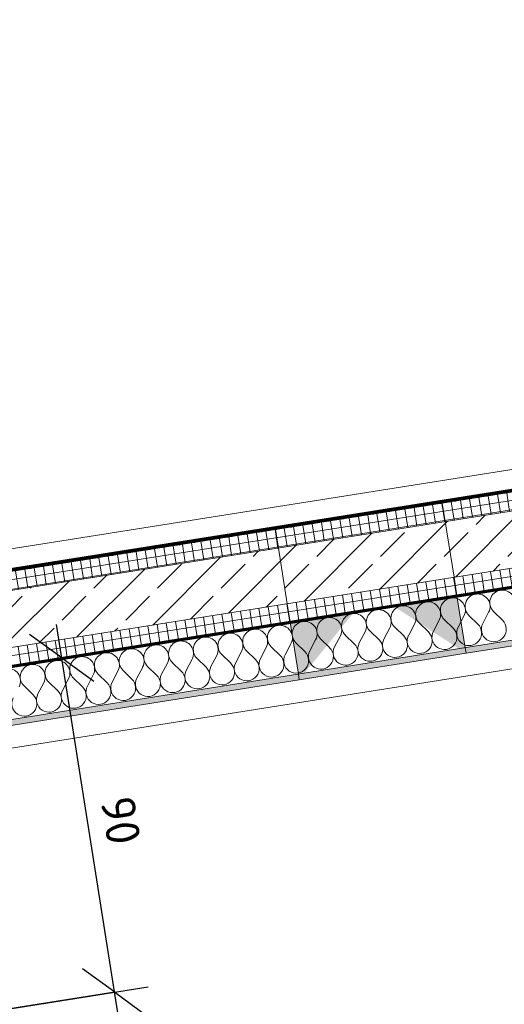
# Model space of a CAD drawing. Header units: millimetres. Extents: x 1523 to 74423, y -42059 to 10268.
# Tile 57 of 77: x 52114 to 53405, y -21685 to -19063. Entities that reach past the tile are written whole.
import ezdxf

# ---------------------------------------------------------------- set-up
doc = ezdxf.new("R2010")
doc.units = ezdxf.units.MM
for name, pattern in [('CAx_nichtHalbton', [20001.0584, 10000, -0.5292, 10000, -0.5292]), ('IMPORT-STRICHPUNKT _7_', [20, 10, -5, 0, -5]), ('Verdeckt 2x', [3.572, 2.3813, -1.1907])]:
    doc.linetypes.add(name, pattern=pattern)
for name, color, linetype, lineweight, true_color in [('90 A--Achsraster _1_50_', 7, 'IMPORT-STRICHPUNKT _7_', 13, 0x656565), ('97 A--Etiketten _ Deckensprung', 7, 'Continuous', 13, 0x656565), ('Neubau_10 A--Wand innen _tragend_', 7, 'Continuous', 13, 0x656565), ('Neubau_20 A--Gründungsbelag', 7, 'Continuous', 13, 0x656565), ('Sockelbeschichtung Sprühnebel', 7, 'Continuous', 13, 0x656565), ('Xref_706_5_--_ÜP_-1_000_16_Übersichtsplan UG_IFC 2025_01_13_dwg', 7, 'Continuous', 13, 0x767676), ('XX', 7, 'Continuous', 18, 0x804040)]:
    doc.layers.add(name, color=color, linetype=linetype, lineweight=lineweight, true_color=true_color)
doc.layers.add('Ax-50_BM-Bem', color=7, linetype='Continuous', lineweight=9)
doc.layers.add('Ax_BM-Bem', color=7, linetype='Continuous', lineweight=9)
doc.styles.add('ISOCPEUR_2', font='isocpeur.ttf', dxfattribs={"height": 90})
doc.dimstyles.new('KI_1_8_mm_Isocpeur__cm_m__Aufrundung_auf_5_mm_ELT_Gesamtbemaßung', dxfattribs={"dimscale": 304.8, "dimtxt": 89.638306, "dimasz": 0.492126, "dimexe": 0.295276, "dimexo": 0.0625, "dimgap": 0.049213, "dimtad": 1, "dimdec": 1, "dimlfac": 0.1, "dimrnd": 0.5, "dimdsep": 46, "dimtxsty": 'ISOCPEUR_2', "dimblk1": 'OBLIQUE', "dimblk2": 'OBLIQUE', "dimsah": 1, "dimcen": 0.09, "dimdle": 0.295276, "dimadec": 0, "dimazin": 0, "dimtfac": 1, "dimtdec": 4, "dimtix": 1, "dimtmove": 0, "dimatfit": 3, "dimfxl": 0.984252, "dimfxlon": 1, "dimtvp": 1, "dimtfill": 1, "dimtolj": 1, "dimtzin": 0, "dimlwd": 25, "dimlwe": 25, "dimarcsym": 2})
pattern_1 = [(95.336, (0, 0), (24.8916616, 2.324905), []), (185.336, (0, 0), (-2.324905, 24.8916616), [])]

# ---------------------------------------------------------------- blocks, each defined once
blk = doc.blocks.new('Xref_706_5_--_ÜP_-1_000_11_Übersichtsplan UG_IFC 2024_09_30_dwg__X303-41959873-SuD_-1UG gesamt Plot  - Blatt 1')
at = {"layer": 'Neubau_10 A--Wand innen _tragend_', "color": 9, "true_color": 0xcbcbcb}
for p, q in [((12276.1, -76718.4), (12250.4, -76739.6)), ((12278.6, -76771.6), (12251, -76752.9)), ((12279.2, -76785), (12253.5, -76806.2)), ((12281.7, -76838.2), (12254.1, -76819.5)), ((12282.3, -76851.6), (12256.6, -76872.8)), ((12284.8, -76904.8), (12257.2, -76886.1)), ((12285.4, -76918.2), (12259.7, -76939.4)), ((12287.9, -76971.4), (12260.3, -76952.7)), ((12288.5, -76984.7), (12262.8, -77006)), ((12291, -77038), (12263.4, -77019.3)), ((12291.6, -77051.3), (12265.9, -77072.6)), ((12294.1, -77104.6), (12266.5, -77085.9)), ((12294.7, -77117.9), (12269, -77139.2)), ((12297.2, -77171.2), (12269.6, -77152.5)), ((12297.8, -77184.5), (12272.1, -77205.8)), ((12300.3, -77237.8), (12272.8, -77219.1)), ((12300.9, -77251.1), (12275.2, -77272.3)), ((12303.4, -77304.4), (12275.9, -77285.7)), ((12304, -77317.7), (12278.3, -77338.9)), ((12306.5, -77371), (12279, -77352.3)), ((12307.1, -77384.3), (12281.4, -77405.5)), ((12309.6, -77437.6), (12282.1, -77418.9)), ((12310.2, -77450.9), (12284.5, -77472.1)), ((12312.7, -77504.2), (12285.2, -77485.4)), ((12313.4, -77517.5), (12287.6, -77538.7)), ((12315.8, -77570.8), (12288.3, -77552)), ((12316.5, -77584.1), (12290.7, -77605.3)), ((12318.9, -77637.4), (12291.4, -77618.6)), ((12319.6, -77650.7), (12293.9, -77671.9)), ((12322, -77704), (12294.5, -77685.2)), ((12322.7, -77717.3), (12297, -77738.5)), ((12325.1, -77770.6), (12297.6, -77751.8)), ((12325.8, -77783.9), (12300.1, -77805.1)), ((12328.2, -77837.2), (12300.7, -77818.4)), ((12328.9, -77850.5), (12303.2, -77871.7)), ((12331.4, -77903.8), (12303.8, -77885)), ((12332, -77917.1), (12306.3, -77938.3)), ((12334.5, -77970.3), (12306.9, -77951.6)), ((12335.1, -77983.7), (12309.4, -78004.9))]:
    blk.add_line(p, q, dxfattribs=at)
for centre, start, end in [((12229.2, -76713.9), 55.7982, 182.6681), ((12297.3, -76744.1), 235.7982, 129.538), ((12229.2, -76713.9), 182.6681, 309.538), ((12232.3, -76780.5), 55.7982, 182.6681), ((12232.3, -76780.5), 182.6681, 309.538), ((12300.4, -76810.7), 235.7982, 129.538), ((12235.4, -76847.1), 55.7982, 182.6681), ((12235.4, -76847.1), 182.6681, 309.538), ((12303.5, -76877.3), 235.7982, 129.538), ((12238.5, -76913.7), 55.7982, 182.6681), ((12238.5, -76913.7), 182.6681, 309.538), ((12306.6, -76943.9), 235.7982, 129.538), ((12241.6, -76980.3), 55.7982, 182.6681), ((12241.6, -76980.3), 182.6681, 309.538), ((12309.7, -77010.5), 235.7982, 129.538), ((12244.7, -77046.9), 55.7982, 182.6681), ((12244.7, -77046.9), 182.6681, 309.538), ((12312.8, -77077), 235.7982, 129.538), ((12247.8, -77113.4), 55.7982, 182.6681), ((12247.8, -77113.4), 182.6681, 309.538), ((12316, -77143.6), 235.7982, 129.538), ((12250.9, -77180), 55.7982, 182.6681), ((12250.9, -77180), 182.6681, 309.538), ((12319.1, -77210.2), 235.7982, 129.538), ((12254, -77246.6), 55.7982, 182.6681), ((12254, -77246.6), 182.6681, 309.538), ((12322.2, -77276.8), 235.7982, 129.538), ((12257.1, -77313.2), 55.7982, 182.6681), ((12257.1, -77313.2), 182.6681, 309.538), ((12325.3, -77343.4), 235.7982, 129.538), ((12260.2, -77379.8), 55.7982, 182.6681), ((12260.2, -77379.8), 182.6681, 309.538), ((12328.4, -77410), 235.7982, 129.538), ((12263.3, -77446.4), 55.7982, 182.6681), ((12331.5, -77476.6), 235.7982, 129.538), ((12263.3, -77446.4), 182.6681, 309.538), ((12266.4, -77513), 55.7982, 182.6681), ((12266.4, -77513), 182.6681, 309.538), ((12334.6, -77543.2), 235.7982, 129.538), ((12269.5, -77579.6), 55.7982, 182.6681), ((12337.7, -77609.8), 235.7982, 129.538), ((12269.5, -77579.6), 182.6681, 309.538), ((12272.6, -77646.2), 55.7982, 182.6681), ((12272.6, -77646.2), 182.6681, 309.538), ((12340.8, -77676.4), 235.7982, 129.538), ((12275.7, -77712.8), 55.7982, 182.6681), ((12275.7, -77712.8), 182.6681, 309.538), ((12343.9, -77743), 235.7982, 129.538), ((12278.8, -77779.4), 55.7982, 182.6681), ((12278.8, -77779.4), 182.6681, 309.538), ((12347, -77809.6), 235.7982, 129.538), ((12281.9, -77846), 55.7982, 182.6681), ((12281.9, -77846), 182.6681, 309.538), ((12350.1, -77876.2), 235.7982, 129.538), ((12285, -77912.6), 55.7982, 182.6681), ((12285, -77912.6), 182.6681, 309.538), ((12353.2, -77942.8), 235.7982, 129.538), ((12288.2, -77979.2), 55.7982, 182.6681), ((12288.2, -77979.2), 182.6681, 309.538), ((12356.3, -78009.4), 235.7982, 129.538), ((12291.3, -78045.8), 55.7982, 182.6681)]:
    blk.add_arc(centre, 33.3, start, end, dxfattribs=at)
blk = doc.blocks.new('Xref_706_5_--_ÜP_-1_000_11_Übersichtsplan UG_IFC 2024_09_30_dwg_Standard-Rastermarker_7-V4-SuD_-1UG gesamt Plot  - Blatt 1')
at = {"layer": '90 A--Achsraster _1_50_', "color": 9, "true_color": 0xcbcbcb}
blk.add_line((0, 0), (53642.7, 0), dxfattribs=at)
blk = doc.blocks.new('Xref_706_5_--_ÜP_-1_000_16_Übersichtsplan UG_IFC 2025_01_13_dwg-35469238-SuD_-1UG gesamt Plot  - Blatt 1')
at = {"layer": 'Neubau_10 A--Wand innen _tragend_', "true_color": 0xcbcbcb}
h = blk.add_hatch(dxfattribs=at)
h.set_pattern_fill('FP_12', color=9, style=0, pattern_type=2)
h.set_pattern_definition([(86.336, (0, 0), (-86.42598, 5.53439), [0, -50]), (86.336, (-41.615, 27.72), (-86.42598, 5.53439), [0, -50])])
h.paths.add_polyline_path([(16164, -78825.2), (15525.6, -71990), (15510.7, -71991.4), (16149.1, -78826.6), (16156.2, -78826)])
h = blk.add_hatch(dxfattribs=at)
h.set_pattern_fill('FP_5', color=9, style=0, pattern_type=2)
h.set_pattern_definition([(131.336, (0, 0), (90.10192, 79.25683), []), (131.336, (-45.05, -39.63), (90.10192, 79.25683), [90, -30])])
h.paths.add_polyline_path([(15959.9, -78844.3), (15321.5, -72009.1), (15172.1, -72023), (15810.6, -78858.3)])
h = blk.add_hatch(dxfattribs=at)
h.set_pattern_fill('FP_11', color=9, style=0, pattern_type=2)
h.set_pattern_definition(pattern_1)
h.paths.add_polyline_path([(16009.7, -78839.7), (15371.3, -72004.4), (15321.5, -72009.1), (15959.9, -78844.3)])
h = blk.add_hatch(dxfattribs=at)
h.set_pattern_fill('FP_11', color=9, style=0, pattern_type=2)
h.set_pattern_definition(pattern_1)
h.paths.add_polyline_path([(15810.6, -78858.3), (15172.1, -72023), (15122.3, -72027.7), (15760.8, -78862.9), (15768.7, -78862.2)])
at = {"layer": 'Neubau_10 A--Wand innen _tragend_', "true_color": 0xededed}
for points in [[(15902.3, -76184.5), (15900.8, -76167.9), (15761.4, -76180.9), (15777.4, -76352.4)], [(15942.6, -76615.9), (15941.1, -76599.3), (15787.2, -76457.5), (15803.2, -76628.9)]]:
    blk.add_hatch(color=7, dxfattribs=at).paths.add_polyline_path(points)
at = {"layer": '97 A--Etiketten _ Deckensprung', "color": 9, "true_color": 0xcbcbcb, "flags": 128}
blk.add_lwpolyline([(9841, -66560.1), (13066.9, -66258.8), (13030.7, -65870.5), (14285.2, -65753.3), (14321.5, -66141.6), (14570.4, -66118.4), (15818.9, -79485.2), (16207.2, -79448.9), (16324.4, -80703.5), (15936.1, -80739.7), (15993.3, -81352.1), (23435.9, -80656.9), (23399.6, -80268.6), (24654.2, -80151.4), (24690.4, -80539.7), (29733.5, -80068.7)], dxfattribs=at)
at = {"layer": 'Neubau_10 A--Wand innen _tragend_', "color": 9, "true_color": 0xcbcbcb, "flags": 128}
for points in [[(16431.4, -81848.5), (16381.6, -81315.8), (16149.1, -78826.6), (15510.7, -71991.4)], [(16292, -81861.5), (16242.2, -81328.8), (16192.4, -81333.5), (15959.9, -78844.3), (15321.5, -72009.1)], [(16242.2, -81328.8), (16009.7, -78839.7), (15371.3, -72004.4)], [(16092.8, -81880.1), (16043.1, -81347.4), (15810.6, -78858.3), (15172.1, -72023)], [(15826, -75206.1), (15811.1, -75207.5), (15671.7, -75220.5), (15621.9, -75225.2), (15472.5, -75239.1), (15422.7, -75243.8), (15487.8, -75940.7), (15512.5, -76204.1)], [(15554.3, -76652.2), (15604.1, -76647.5), (15753.4, -76633.6), (15803.2, -76628.9), (15942.6, -76615.9), (15957.5, -76614.5), (15915.7, -76166.5), (15891.1, -75903.1)], [(15915.7, -76166.5), (15900.8, -76167.9), (15761.4, -76180.9), (15711.6, -76185.5), (15562.2, -76199.5), (15512.5, -76204.1), (15554.3, -76652.2), (15728.3, -78514.5)], [(15957.5, -76614.5), (16164, -78825.2), (16396.5, -81314.4), (16446.3, -81847.1), (16043.1, -81884.8), (15993.3, -81352.1)]]:
    blk.add_lwpolyline(points, dxfattribs=at)
at = {"layer": 'Neubau_20 A--Gründungsbelag', "color": 9, "true_color": 0xcbcbcb, "flags": 128}
blk.add_lwpolyline([(13969.1, -56992.6), (15254.1, -70749.9), (15005.2, -70773.1), (15122.3, -72027.7), (15371.3, -72004.4), (16703.5, -86267.3), (16454.6, -86290.6), (16641.5, -88291.9), (16890.4, -88268.6), (16916.5, -88547.4), (22193.5, -88054.5), (22437.6, -90668.1), (22188.7, -90691.4), (22375.7, -92692.7), (22624.6, -92669.4), (23571.2, -102803.9)], dxfattribs=at)
blk.add_lwpolyline([(11330.1, -79276.8), (15760.8, -78862.9), (14993.5, -70648.7), (10562.8, -71062.5)], close=True, dxfattribs=at)
at = {"layer": 'Sockelbeschichtung Sprühnebel', "color": 9, "true_color": 0xcbcbcb, "flags": 128}
for points in [[(22552.8, -95234.7), (21913.7, -88392), (16636.6, -88884.9), (13655.8, -56972.6)], [(14105.5, -57001.4), (15333.6, -70149.9), (15413.3, -70142.4), (17110.5, -88313.3), (22387.6, -87820.4), (23085.7, -95294.5), (22931.4, -95308.9), (23637.6, -102869.5), (23263.1, -102839), (23043.5, -100488.1)]]:
    blk.add_lwpolyline(points, dxfattribs=at)
for name, p, rotation in [('Xref_706_5_--_ÜP_-1_000_11_Übersichtsplan UG_IFC 2024_09_30_dwg_Standard-Rastermarker_7-V4-SuD_-1UG gesamt Plot  - Blatt 1', (18705.3, -110386.7), 95.33628353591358), ('Xref_706_5_--_ÜP_-1_000_11_Übersichtsplan UG_IFC 2024_09_30_dwg__X303-41959873-SuD_-1UG gesamt Plot  - Blatt 1', (0, 0), 2.668141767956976)]:
    blk.add_blockref(name, p, dxfattribs=dict(rotation=rotation))
blk = doc.blocks.new('DIMBLOCK13-SuD_-1UG gesamt Plot  - Blatt 1')
at = {"layer": 'Ax-50_BM-Bem', "lineweight": 25}
for p, q in [((52381.3, -21741.7), (52212, -20673.3)), ((52226.1, -20762.1), (52140.3, -20699.8)), ((51929.8, -20809.1), (52315, -20748.1)), ((52226.1, -20762.1), (51929.8, -20809.1)), ((52226.1, -20762.1), (52311.9, -20824.5)), ((52367.2, -21652.8), (52281.4, -21590.5)), ((52070.9, -21699.8), (52456.1, -21638.8)), ((52367.2, -21652.8), (52070.9, -21699.8)), ((52367.2, -21652.8), (52453, -21715.2))]:
    blk.add_line(p, q, dxfattribs=at)
at = {"layer": 'Ax-50_BM-Bem', "color": 0, "lineweight": 25, "insert": (52417.8, -21124.8), "char_height": 90, "width": 150.589, "attachment_point": 1, "rotation": 279, "line_spacing_factor": 1.149209, "style": 'ISOCPEUR_2', "bg_fill": 3, "box_fill_scale": 1.25, "bg_fill_color": 256, "bg_fill_true_color": 13158600, "bg_fill_transparency": 0}
blk.add_mtext('90', dxfattribs=at)
blk = doc.blocks.new('_Oblique')
at = {"color": 0, "linetype": 'ByBlock', "lineweight": -2}
blk.add_line((-0.5, -0.5), (0.5, 0.5), dxfattribs=at)

msp = doc.modelspace()

# ---------------------------------------------------------------- linework, layer by layer
at = {"layer": 'XX', "color": 7, "linetype": 'CAx_nichtHalbton', "lineweight": 70, "true_color": 0xffffff}
for p, q in [((41164.763, -22515.866), (72313.612, -17582.373)), ((50590.578, -20764.779), (58750.17, -19472.427))]:
    msp.add_line(p, q, dxfattribs=at)
at = {"layer": 'XX', "color": 9, "linetype": 'Verdeckt 2x', "true_color": 0xc0c0c0}
msp.add_line((43273.221, -22180.149), (72313.612, -17580.603), dxfattribs=at)

# ---------------------------------------------------------------- block references
at = {"layer": 'Xref_706_5_--_ÜP_-1_000_16_Übersichtsplan UG_IFC 2025_01_13_dwg', "color": 9, "true_color": 0xcbcbcb, "rotation": 273.663716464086}
msp.add_blockref('Xref_706_5_--_ÜP_-1_000_16_Übersichtsplan UG_IFC 2025_01_13_dwg-35469238-SuD_-1UG gesamt Plot  - Blatt 1', (128297.139, 0), dxfattribs=at)

# ---------------------------------------------------------------- next in the draw order: dimensions: what is measured, and where the dimension line sits
at = {"layer": 'Ax_BM-Bem', "lineweight": 25}
dim = msp.add_linear_dim(base=(52226.122, -20762.148), p1=(52070.886, -21699.762), p2=(51929.816, -20809.079), angle=279, dimstyle='KI_1_8_mm_Isocpeur__cm_m__Aufrundung_auf_5_mm_ELT_Gesamtbemaßung', override={"dimpost": '<>', "dimfxl": 901.785494}, dxfattribs=at)
dim.commit()
dim.dimension.update_dxf_attribs({"geometry": 'DIMBLOCK13-SuD_-1UG gesamt Plot  - Blatt 1', "text_midpoint": (52355.919, -21198.104)})

doc.saveas('drawing.dxf')
